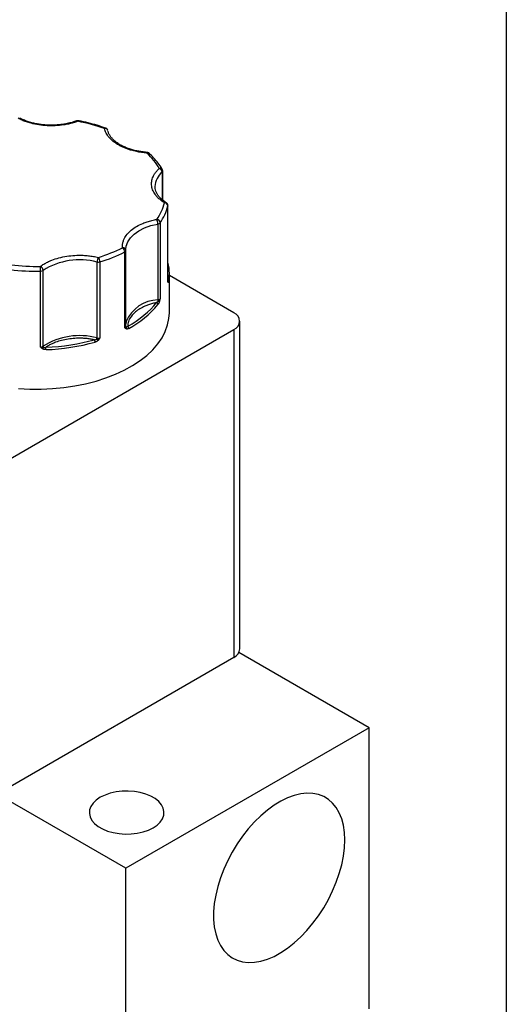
# Model space of a CAD drawing. Header units: inches. Extents: x 0.5 to 21.5, y 0.5 to 16.5.
# Tile 14 of 15: x 20.1 to 21.5, y 12.1 to 15. Entities that reach past the tile are written whole.
import ezdxf

# ---------------------------------------------------------------- set-up
doc = ezdxf.new("R2010")
doc.units = ezdxf.units.IN
doc.header["$LTSCALE"] = 2
doc.header["$MEASUREMENT"] = 0
doc.layers.add('TEXT', color=140, linetype='Continuous', lineweight=25)

msp = doc.modelspace()

# ---------------------------------------------------------------- linework, layer by layer
for p, q in [((20.4995, 14.5333), (20.4995, 14.4536)), ((20.501, 14.4523), (20.501, 14.5364)), ((20.5161, 14.2149), (20.5161, 14.4353)), ((20.5162, 14.2157), (20.5162, 14.4362)), ((20.487, 14.3829), (20.487, 14.1624)), ((20.4933, 14.3863), (20.4933, 14.1658)), ((20.3907, 14.0812), (20.3907, 14.3017)), ((20.394, 14.3062), (20.3939, 14.3098)), ((20.394, 14.3062), (20.394, 14.306)), ((20.394, 14.0855), (20.394, 14.306)), ((20.3099, 14.2723), (20.3099, 14.0518)), ((20.3186, 14.2725), (20.3186, 14.052)), ((20.1457, 14.0253), (20.1457, 14.2458)), ((20.1534, 14.0276), (20.1534, 14.2481)), ((20.5203, 14.125), (20.5203, 14.2393)), ((20.7078, 14.1249), (20.5203, 14.2332)), ((20.516, 14.2156), (20.5161, 14.2149)), ((20.7254, 13.1475), (20.7254, 14.1004)), ((19.9696, 13.6497), (20.7078, 14.0759)), ((20.7078, 14.0759), (20.7078, 13.123)), ((19.9696, 12.6968), (20.7078, 13.123)), ((21.1012, 12.9178), (20.7223, 13.1366)), ((21.1012, 12.9178), (20.3941, 12.5096)), ((21.1012, 12.1013), (21.1012, 12.9178)), ((20.3941, 12.5096), (20.0197, 12.7258)), ((20.3941, 11.6931), (20.3941, 12.5096))]:
    msp.add_line(p, q)
at = {"flags": 128}
for points in [[(20.2558, 14.6832), (20.2557, 14.6832), (20.2551, 14.683), (20.2545, 14.6824), (20.2539, 14.6815)], [(20.4556, 14.5912), (20.4555, 14.5912), (20.4553, 14.591), (20.4551, 14.5904), (20.4548, 14.5894)], [(20.5162, 14.4362), (20.5162, 14.436), (20.5161, 14.4353)], [(20.3939, 14.3098), (20.3948, 14.3188), (20.3991, 14.3311), (20.4069, 14.3429), (20.4179, 14.3537), (20.4318, 14.3634), (20.4482, 14.3716), (20.4668, 14.3782), (20.487, 14.3829)], [(20.5161, 14.2149), (20.5162, 14.2155), (20.5162, 14.2157)], [(20.0816, 13.9049), (20.1145, 13.9031), (20.1477, 13.9029), (20.1807, 13.9043), (20.2134, 13.9074), (20.2455, 13.9121), (20.2768, 13.9183), (20.3071, 13.9261), (20.336, 13.9354), (20.3635, 13.946), (20.3893, 13.958), (20.4133, 13.9713), (20.4351, 13.9856), (20.4548, 14.001), (20.4721, 14.0173), (20.4869, 14.0345), (20.499, 14.0522), (20.5085, 14.0706), (20.5153, 14.0893), (20.5192, 14.1083), (20.5203, 14.125)], [(20.3951, 14.0998), (20.3948, 14.0983), (20.394, 14.0931)], [(20.3195, 12.716), (20.3079, 12.7081), (20.2987, 12.6992), (20.2922, 12.6896), (20.2885, 12.6795), (20.2878, 12.6691), (20.29, 12.6589), (20.2951, 12.6489), (20.303, 12.6396), (20.3134, 12.6312), (20.3261, 12.6239), (20.3406, 12.6179), (20.3567, 12.6134), (20.3739, 12.6104), (20.3917, 12.6091), (20.4096, 12.6095), (20.4271, 12.6117), (20.4438, 12.6154), (20.4592, 12.6207), (20.4729, 12.6274), (20.4845, 12.6353), (20.4937, 12.6442), (20.5002, 12.6538), (20.5039, 12.6639), (20.5046, 12.6743), (20.5024, 12.6845), (20.4973, 12.6945), (20.4894, 12.7038), (20.479, 12.7122), (20.4663, 12.7195), (20.4517, 12.7255), (20.4356, 12.7301), (20.4185, 12.733), (20.4007, 12.7343), (20.3828, 12.7339), (20.3652, 12.7317), (20.3486, 12.728), (20.3332, 12.7227), (20.3195, 12.716)], [(21.0304, 12.592), (21.0294, 12.6141), (21.0263, 12.6347), (21.0213, 12.6538), (21.0144, 12.671), (21.0056, 12.6862), (20.9951, 12.6993), (20.9829, 12.7101), (20.9692, 12.7184), (20.9541, 12.7242), (20.9378, 12.7275), (20.9204, 12.7281), (20.9022, 12.7262), (20.8834, 12.7216), (20.8641, 12.7145), (20.8445, 12.705), (20.8248, 12.693), (20.8053, 12.6789), (20.7862, 12.6626), (20.7677, 12.6445), (20.7499, 12.6246), (20.733, 12.6032), (20.7173, 12.5805), (20.7029, 12.5567), (20.6899, 12.5322), (20.6785, 12.5072), (20.6689, 12.4818), (20.661, 12.4565), (20.655, 12.4314), (20.651, 12.4069), (20.649, 12.3832), (20.649, 12.3605), (20.651, 12.3391), (20.655, 12.3192), (20.661, 12.301), (20.6689, 12.2848), (20.6785, 12.2706), (20.6899, 12.2587), (20.7029, 12.2492), (20.7173, 12.2421), (20.733, 12.2375), (20.7499, 12.2356), (20.7677, 12.2362), (20.7862, 12.2395), (20.8053, 12.2453), (20.8248, 12.2536), (20.8445, 12.2644), (20.8641, 12.2775), (20.8834, 12.2927), (20.9022, 12.3099), (20.9204, 12.329), (20.9378, 12.3496), (20.9541, 12.3717), (20.9692, 12.395), (20.9829, 12.4191), (20.9951, 12.4439), (21.0056, 12.4692), (21.0144, 12.4945), (21.0213, 12.5198), (21.0263, 12.5446), (21.0294, 12.5688), (21.0304, 12.592)]]:
    msp.add_lwpolyline(points, dxfattribs=at)
for centre, radius, start, end in [((20.2512, 14.6793), 0.00346, 38.9142, 104.5022), ((20.3343, 14.6585), 0.00339, 78.8964, 142.4093), ((20.3331, 14.652), 0.00868, 16.7536, 99.7266), ((20.4575, 14.5833), 0.00667, 51.9294, 113.9205), ((20.4932, 14.5369), 0.00794, 34.1811, 105.402), ((20.4864, 14.5323), 0.0131, 4.1984, 69.2304), ((20.534, 14.4898), 0.0556, 128.4103, 177.7823), ((20.4968, 14.5366), 0.00421, 308.5016, 357.41), ((20.3657, 14.4754), 0.1557, 325.0805, 345.1026), ((20.5091, 14.44), 0.00523, 62.8048, 123.9036), ((20.506, 14.4342), 0.0101, 6.3523, 88.971), ((20.4536, 14.3828), 0.0334, 0.1771, 24.3584), ((20.4817, 14.3851), 0.0116, 5.4712, 78.7517), ((20.4859, 14.3925), 0.0097, 276.4762, 319.8878), ((20.1832, 14.7112), 0.4591, 287.1445, 296.8651), ((20.3852, 14.3053), 0.00893, 6.2306, 97.1264), ((20.3744, 14.301), 0.0162, 2.1775, 53.7897), ((20.3889, 14.3066), 0.00522, 290.4588, 353.6863), ((20.1396, 14.2472), 0.0138, 3.6033, 64.9695), ((19.7902, 14.2458), 0.3555, 359.9949, 2.2415), ((20.2593, 14.0815), 0.1974, 75.138, 122.4402), ((20.3361, 14.2721), 0.0262, 148.5026, 179.5738), ((20.3138, 14.2884), 0.0166, 256.6228, 286.6868), ((20.2969, 14.2722), 0.0217, 0.8222, 38.7249), ((20.3892, 14.2392), 0.1311, 0.0768, 14.3035), ((20.1352, 14.9059), 0.6602, 263.2913, 270.9185), ((20.146, 14.2592), 0.0134, 269.0326, 303.9125), ((20.3909, 14.2394), 0.1294, 349.5107, 359.9863), ((20.5139, 14.2156), 0.00423, 2.7736, 56.6973), ((20.512, 14.2131), 0.00499, 355.3508, 32.2854), ((20.4897, 14.0598), 0.1027, 91.5032, 157.0533), ((20.2743, 14.321), 0.2736, 297.9126, 321.0816), ((20.4812, 14.1486), 0.00595, 5.2296, 76.8048), ((20.4859, 14.172), 0.0097, 276.4762, 319.8878), ((20.505, 14.1627), 0.0181, 180.8177, 192.5447), ((20.4849, 14.1502), 0.00893, 47.2587, 73.7592), ((20.6985, 14.1004), 0.0262, 290.7834, 69.2166), ((20.3889, 14.0861), 0.00522, 290.4588, 353.6863), ((20.3977, 14.0859), 0.00366, 185.6047, 232.8023), ((20.3945, 14.0789), 0.00781, 2.4698, 56.2836), ((20.2593, 13.861), 0.1974, 75.138, 122.4402), ((20.3902, 14.0806), 0.00574, 331.6572, 24.4027), ((20.1392, 14.6355), 0.6183, 272.0797, 285.4984), ((20.2928, 14.0395), 0.0116, 0.6423, 35.7861), ((20.2961, 14.0521), 0.0138, 343.6544, 358.9357), ((20.3634, 14.1007), 0.0754, 224.2087, 228.09), ((20.3138, 14.068), 0.0166, 256.6228, 286.6868), ((20.146, 14.0387), 0.0134, 269.0326, 303.9125), ((20.1431, 14.0279), 0.0121, 317.4539, 342.3927), ((20.1596, 14.0278), 0.00622, 182.1349, 215.4439), ((20.0909, 14.0176), 0.0707, 359.9897, 5.6393), ((20.6954, 13.1505), 0.0302, 294.3747, 354.3052)]:
    msp.add_arc(centre, radius, start, end)
for points, knots in [([(20.2539, 14.6815), (20.2517, 14.6807), (20.2474, 14.6792), (20.2407, 14.6771), (20.2339, 14.6753), (20.2268, 14.6736), (20.2196, 14.6722), (20.207, 14.6701), (20.1886, 14.6683), (20.1645, 14.6684), (20.1406, 14.6708), (20.1206, 14.6749), (20.1045, 14.6797), (20.0918, 14.6845), (20.0841, 14.6884), (20.0803, 14.6903)], [0, 0, 0, 0, 0.040712, 0.081199, 0.121575, 0.161957, 0.202462, 0.243205, 0.371568, 0.500042, 0.628406, 0.75688, 0.838051, 0.918781, 1, 1, 1, 1]), ([(20.1769, 14.6703), (20.1707, 14.6704), (20.1619, 14.6706), (20.1491, 14.6719), (20.1384, 14.6734), (20.1261, 14.6758), (20.1138, 14.6791), (20.1018, 14.6832), (20.0921, 14.6872), (20.0869, 14.69), (20.0851, 14.691)], [0, 0, 0, 0, 0.184898, 0.259712, 0.383159, 0.510082, 0.644837, 0.783791, 0.925493, 1, 1, 1, 1]), ([(20.2503, 14.6828), (20.2484, 14.6821), (20.2423, 14.6797), (20.2308, 14.6765), (20.2174, 14.6737), (20.2051, 14.6719), (20.1921, 14.6706), (20.1827, 14.6704), (20.1769, 14.6703)], [0, 0, 0, 0, 0.088518, 0.288324, 0.491429, 0.638462, 0.776792, 1, 1, 1, 1]), ([(20.2558, 14.6831), (20.2558, 14.6831), (20.2548, 14.6835), (20.2528, 14.6835), (20.2511, 14.6828), (20.2505, 14.6826)], [0, 0, 0, 0, 0.007714, 0.609672, 1, 1, 1, 1]), ([(20.3349, 14.6618), (20.3267, 14.6646), (20.3102, 14.6702), (20.2842, 14.6771), (20.266, 14.6814), (20.2564, 14.683), (20.2558, 14.6831)], [0, 0, 0, 0, 0.327066, 0.654757, 0.977914, 1, 1, 1, 1]), ([(20.3722, 14.6129), (20.3704, 14.6139), (20.3667, 14.6161), (20.3617, 14.6196), (20.357, 14.6231), (20.3526, 14.6269), (20.3486, 14.6307), (20.3444, 14.6354), (20.3401, 14.6409), (20.3363, 14.6473), (20.3334, 14.6539), (20.3322, 14.6583), (20.3316, 14.6606)], [0, 0, 0, 0, 0.083729, 0.166966, 0.249962, 0.332971, 0.416246, 0.500037, 0.625413, 0.749962, 0.87454, 1, 1, 1, 1]), ([(20.3403, 14.6574), (20.3395, 14.6584), (20.3384, 14.6599), (20.3364, 14.6613), (20.3354, 14.6616), (20.3349, 14.6617)], [0, 0, 0, 0, 0.542696, 0.793943, 1, 1, 1, 1]), ([(20.3413, 14.6545), (20.3413, 14.6547), (20.3412, 14.6557), (20.3407, 14.6566), (20.3403, 14.6574)], [0, 0, 0, 0, 0.139639, 1, 1, 1, 1]), ([(20.4556, 14.5913), (20.4551, 14.5913), (20.4521, 14.5914), (20.4451, 14.5922), (20.4344, 14.5937), (20.4221, 14.5961), (20.4098, 14.5994), (20.3978, 14.6035), (20.3864, 14.6083), (20.3759, 14.6139), (20.3665, 14.6201), (20.3584, 14.6268), (20.3517, 14.6339), (20.3465, 14.6414), (20.3432, 14.6477), (20.3423, 14.6515), (20.342, 14.6528)], [0, 0, 0, 0, 0.0076848, 0.0513028, 0.1232741, 0.1972727, 0.2758371, 0.3568494, 0.4394637, 0.5230672, 0.6073461, 0.6922774, 0.7781331, 0.8656812, 0.9564326, 1, 1, 1, 1]), ([(20.4548, 14.5894), (20.4522, 14.5896), (20.4471, 14.5901), (20.4394, 14.591), (20.4319, 14.5922), (20.4245, 14.5936), (20.4172, 14.5953), (20.4089, 14.5975), (20.3997, 14.6003), (20.3899, 14.604), (20.3807, 14.6082), (20.375, 14.6113), (20.3722, 14.6129)], [0, 0, 0, 0, 0.0837287, 0.1669656, 0.249962, 0.332971, 0.4162458, 0.5000372, 0.6254126, 0.749962, 0.8745399, 1, 1, 1, 1]), ([(20.4616, 14.5885), (20.4614, 14.5887), (20.4608, 14.5894), (20.4591, 14.5903), (20.4573, 14.5911), (20.4559, 14.5911), (20.4555, 14.5911)], [0, 0, 0, 0, 0.135532, 0.395125, 0.830683, 1, 1, 1, 1]), ([(20.4996, 14.5414), (20.4992, 14.5421), (20.4959, 14.5485), (20.4877, 14.5599), (20.4756, 14.575), (20.466, 14.5842), (20.4616, 14.5885)], [0, 0, 0, 0, 0.044004, 0.376775, 0.71, 1, 1, 1, 1]), ([(20.5062, 14.4444), (20.5045, 14.4454), (20.5011, 14.4476), (20.4965, 14.4511), (20.4921, 14.4547), (20.4881, 14.4584), (20.4844, 14.4622), (20.4787, 14.469), (20.4724, 14.4792), (20.4683, 14.4929), (20.4682, 14.5069), (20.4718, 14.519), (20.4772, 14.529), (20.4832, 14.537), (20.4884, 14.5421), (20.491, 14.5446)], [0, 0, 0, 0, 0.040712, 0.081199, 0.121575, 0.161957, 0.202462, 0.243205, 0.371568, 0.500042, 0.628406, 0.75688, 0.838051, 0.918781, 1, 1, 1, 1]), ([(20.501, 14.5364), (20.501, 14.5364), (20.5012, 14.5373), (20.5008, 14.539), (20.5001, 14.5406), (20.4997, 14.5414)], [0, 0, 0, 0, 0.019585, 0.494436, 1, 1, 1, 1]), ([(20.5116, 14.4447), (20.5093, 14.4462), (20.5037, 14.4497), (20.4965, 14.4559), (20.4897, 14.463), (20.4844, 14.4705), (20.4807, 14.4783), (20.4786, 14.4855), (20.4787, 14.4901), (20.4787, 14.4919)], [0, 0, 0, 0, 0.108005, 0.256359, 0.406328, 0.559254, 0.717775, 0.886436, 1, 1, 1, 1]), ([(20.5149, 14.4412), (20.5141, 14.4423), (20.5132, 14.4436), (20.5118, 14.4445), (20.5115, 14.4446)], [0, 0, 0, 0, 0.785274, 1, 1, 1, 1]), ([(20.5162, 14.4362), (20.5162, 14.4362), (20.5163, 14.437), (20.5159, 14.4388), (20.5152, 14.4404), (20.5149, 14.4412)], [0, 0, 0, 0, 0.017964, 0.4936, 1, 1, 1, 1]), ([(20.384, 14.3141), (20.384, 14.3156), (20.3838, 14.3185), (20.3841, 14.3229), (20.3847, 14.3273), (20.3858, 14.3316), (20.3872, 14.3359), (20.3904, 14.3432), (20.3969, 14.3534), (20.4091, 14.3654), (20.4246, 14.3761), (20.4407, 14.3841), (20.456, 14.3897), (20.4696, 14.3937), (20.4792, 14.3956), (20.484, 14.3965)], [0, 0, 0, 0, 0.040712, 0.081199, 0.121575, 0.161957, 0.202462, 0.243205, 0.371568, 0.500042, 0.628406, 0.75688, 0.838051, 0.918781, 1, 1, 1, 1]), ([(20.1455, 14.2597), (20.147, 14.2609), (20.1502, 14.2632), (20.1553, 14.2664), (20.1606, 14.2695), (20.1662, 14.2725), (20.1722, 14.2752), (20.1828, 14.2797), (20.199, 14.285), (20.2218, 14.2897), (20.2455, 14.2922), (20.2668, 14.2923), (20.2848, 14.2909), (20.2996, 14.2889), (20.3091, 14.2868), (20.3138, 14.2858)], [0, 0, 0, 0, 0.040712, 0.081199, 0.121575, 0.161957, 0.202462, 0.243205, 0.371568, 0.500042, 0.628406, 0.75688, 0.838051, 0.918781, 1, 1, 1, 1]), ([(20.517, 14.2127), (20.5169, 14.2128), (20.5167, 14.2129), (20.5165, 14.2134), (20.5163, 14.2141), (20.5162, 14.2146), (20.5161, 14.2149)], [0, 0, 0, 0, 0.236129, 0.498993, 0.712542, 1, 1, 1, 1]), ([(20.5181, 14.2158), (20.518, 14.2153), (20.5178, 14.2143), (20.5175, 14.2133), (20.5172, 14.2127), (20.5171, 14.2127), (20.517, 14.2127)], [0, 0, 0, 0, 0.270747, 0.52324, 0.763872, 1, 1, 1, 1]), ([(20.4826, 14.1544), (20.4806, 14.154), (20.4767, 14.1531), (20.4709, 14.1516), (20.4653, 14.1499), (20.4598, 14.1481), (20.4545, 14.1461), (20.4457, 14.1425), (20.4342, 14.1366), (20.4215, 14.1277), (20.4114, 14.1178), (20.4049, 14.1084), (20.4012, 14.0999), (20.3993, 14.0927), (20.399, 14.0879), (20.3989, 14.0854)], [0, 0, 0, 0, 0.040848, 0.081503, 0.122064, 0.162633, 0.203311, 0.244196, 0.372048, 0.500037, 0.627888, 0.755877, 0.837356, 0.918461, 1, 1, 1, 1]), ([(20.491, 14.1567), (20.4908, 14.1561), (20.4904, 14.1549), (20.4897, 14.1533), (20.4889, 14.1518), (20.488, 14.1504), (20.4875, 14.1496), (20.4872, 14.1492)], [0, 0, 0, 0, 0.188808, 0.379511, 0.575987, 0.781785, 1, 1, 1, 1]), ([(20.4933, 14.1658), (20.4931, 14.1649), (20.4928, 14.1634), (20.4922, 14.161), (20.4917, 14.1589), (20.4912, 14.1574), (20.491, 14.1567)], [0, 0, 0, 0, 0.2912416, 0.5002174, 0.7620959, 1, 1, 1, 1]), ([(20.3953, 14.0779), (20.3949, 14.078), (20.394, 14.0784), (20.3929, 14.0792), (20.3918, 14.0801), (20.3911, 14.0808), (20.3907, 14.0812)], [0, 0, 0, 0, 0.236129, 0.498993, 0.712542, 1, 1, 1, 1]), ([(20.4024, 14.0793), (20.4017, 14.0789), (20.4004, 14.0782), (20.3985, 14.0777), (20.3968, 14.0775), (20.3958, 14.0777), (20.3953, 14.0779)], [0, 0, 0, 0, 0.270747, 0.52324, 0.763872, 1, 1, 1, 1]), ([(20.3022, 14.0464), (20.3002, 14.0468), (20.2962, 14.0476), (20.2901, 14.0485), (20.284, 14.0493), (20.2778, 14.05), (20.2715, 14.0504), (20.2607, 14.0509), (20.2453, 14.0506), (20.2257, 14.0485), (20.2069, 14.0447), (20.1915, 14.0399), (20.1792, 14.0348), (20.1697, 14.03), (20.1641, 14.0264), (20.1613, 14.0246)], [0, 0, 0, 0, 0.040848, 0.081503, 0.122064, 0.162633, 0.203311, 0.244196, 0.372048, 0.500037, 0.627888, 0.755877, 0.837356, 0.918461, 1, 1, 1, 1]), ([(20.3131, 14.0446), (20.3126, 14.0442), (20.3116, 14.0433), (20.31, 14.0421), (20.3083, 14.0411), (20.3064, 14.0403), (20.3051, 14.0399), (20.3044, 14.0397)], [0, 0, 0, 0, 0.188808, 0.379511, 0.575987, 0.781785, 1, 1, 1, 1]), ([(20.3186, 14.052), (20.3181, 14.0513), (20.3173, 14.05), (20.316, 14.0481), (20.3146, 14.0463), (20.3136, 14.0452), (20.3131, 14.0446)], [0, 0, 0, 0, 0.2912416, 0.5002174, 0.7620959, 1, 1, 1, 1]), ([(20.152, 14.0197), (20.1514, 14.0201), (20.1502, 14.0209), (20.1487, 14.0222), (20.1472, 14.0237), (20.1463, 14.0247), (20.1457, 14.0253)], [0, 0, 0, 0, 0.236129, 0.498993, 0.712542, 1, 1, 1, 1]), ([(20.1616, 14.0176), (20.1607, 14.0176), (20.1589, 14.0176), (20.1563, 14.018), (20.154, 14.0186), (20.1526, 14.0194), (20.152, 14.0197)], [0, 0, 0, 0, 0.270747, 0.52324, 0.763872, 1, 1, 1, 1])]:
    msp.add_open_spline(points, degree=3, knots=knots)
for points in [[(20.3316, 14.6606), (20.3072, 14.6692), (20.2811, 14.6763), (20.2539, 14.6815)], [(20.491, 14.5446), (20.482, 14.5603), (20.4698, 14.5753), (20.4548, 14.5894)], [(20.484, 14.3965), (20.4945, 14.4119), (20.502, 14.428), (20.5062, 14.4444)], [(20.3138, 14.2858), (20.339, 14.2936), (20.3626, 14.3032), (20.384, 14.3141)], [(20.06, 14.264), (20.0881, 14.2607), (20.1168, 14.2593), (20.1455, 14.2597)], [(20.3989, 14.0854), (20.4342, 14.1051), (20.4627, 14.1285), (20.4826, 14.1544)], [(20.4826, 14.1544), (20.4844, 14.1555), (20.4861, 14.157), (20.4874, 14.1587)], [(20.4874, 14.1587), (20.4893, 14.1604), (20.4919, 14.1627), (20.4933, 14.1658)], [(20.3955, 14.083), (20.3964, 14.0831), (20.3977, 14.0841), (20.3989, 14.0854)], [(20.3907, 14.0812), (20.3935, 14.0816), (20.3947, 14.0824), (20.3955, 14.083)], [(20.1613, 14.0246), (20.2103, 14.0265), (20.2581, 14.0339), (20.3022, 14.0464)], [(20.3022, 14.0464), (20.3048, 14.0466), (20.3074, 14.0471), (20.3094, 14.0482)], [(20.3094, 14.0482), (20.3118, 14.0489), (20.3153, 14.0499), (20.3186, 14.052)], [(20.1457, 14.0253), (20.1495, 14.0243), (20.1525, 14.0243), (20.1546, 14.0242)], [(20.1546, 14.0242), (20.1564, 14.0238), (20.1588, 14.024), (20.1613, 14.0246)]]:
    msp.add_open_spline(points, degree=3)
at = {"layer": 'TEXT'}
msp.add_line((21.5, 16.5), (21.5, 0.5), dxfattribs=at)

doc.saveas('drawing.dxf')
